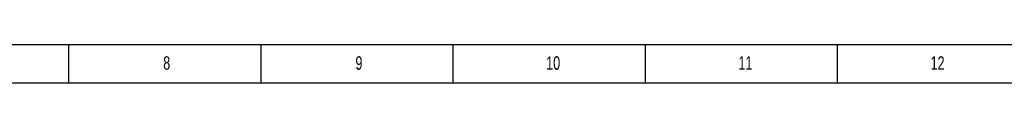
# Model space of a CAD drawing. Header units: millimetres. Extents: x 0 to 1189, y 0 to 841.
# Tile 11 of 12: x 339 to 595, y 831 to 841. Entities that reach past the tile are written whole.
import ezdxf

# ---------------------------------------------------------------- set-up
doc = ezdxf.new("R2010")
doc.units = ezdxf.units.MM
doc.layers.add('10', color=7, linetype='Continuous')
doc.layers.add('5', color=7, linetype='Continuous')
doc.styles.add('SLDTEXTSTYLE5', font='TXT', dxfattribs={"width": 0.7})

msp = doc.modelspace()

# ---------------------------------------------------------------- linework, layer by layer
at = {"layer": '5', "color": 7}
msp.add_line((1189, 841), (0, 841), dxfattribs=at)
at = {"layer": '5'}
for p, q in [((352, 841), (352, 831.0501)), ((402, 841), (402, 831.0501)), ((452, 841), (452, 831.0501)), ((502, 841), (502, 831.0501)), ((552, 841), (552, 831.0501))]:
    msp.add_line(p, q, dxfattribs=at)
at = {"layer": '5', "color": 7, "lineweight": 25}
msp.add_line((1179, 831.0501), (25, 831.0501), dxfattribs=at)

# ---------------------------------------------------------------- texts
at = {"layer": '10', "char_height": 3.5, "attachment_point": 2, "style": 'SLDTEXTSTYLE5'}
for s, insert in [('8', (377.5469, 838.0352)), ('9', (427.5469, 838.0352)), ('10', (478.0889, 838.0352)), ('11', (528.0889, 838.0352)), ('12', (578.0889, 838.0352))]:
    msp.add_mtext(s, dxfattribs=dict(at, insert=insert))

doc.saveas('drawing.dxf')
